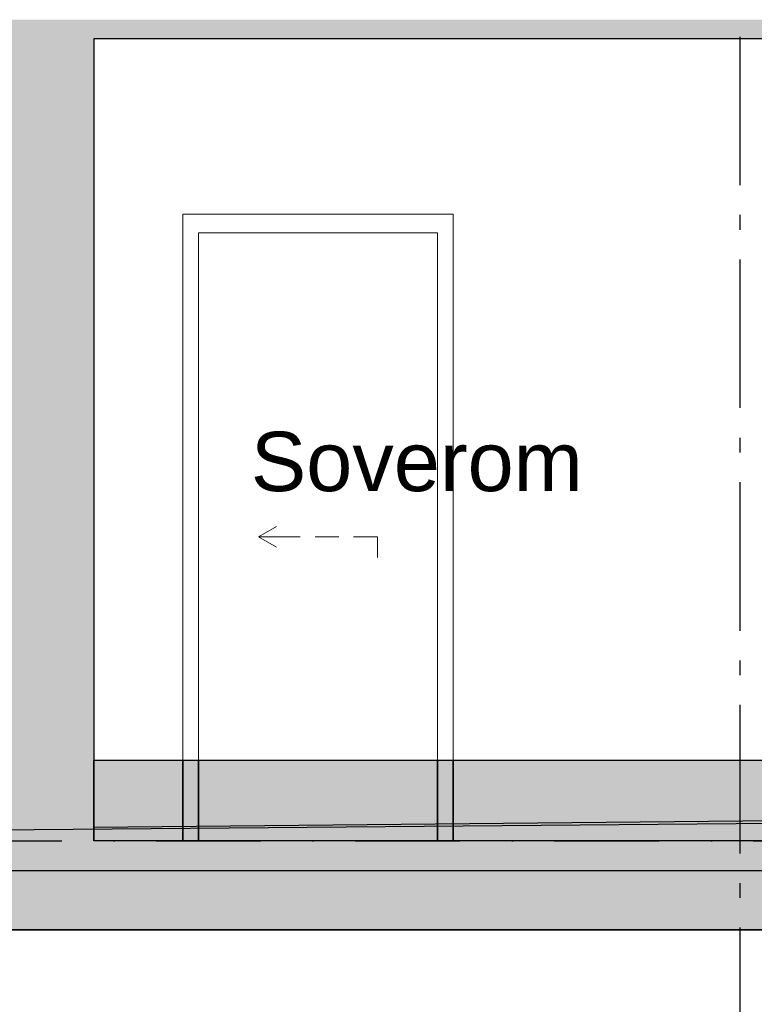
# Model space of a CAD drawing. Header units: millimetres. Extents: x 165469 to 203387225, y -6480348228 to 105421.
# Tile 36 of 67: x 203342012 to 203344487, y -6480310657 to -6480307341. Entities that reach past the tile are written whole.
import ezdxf
from ezdxf.enums import TextEntityAlignment as Align

# ---------------------------------------------------------------- set-up
doc = ezdxf.new("R2010")
doc.units = ezdxf.units.MM
doc.header["$LTSCALE"] = 0.5
doc.header["$MEASUREMENT"] = 0
for name, pattern in [('Akselinje', [1500, 1000, -200, 100, -200]), ('PLINE', [0]), ('Prikk & stiplet', [1340.555525, 705.555534, -352.777767, 0, -282.222223])]:
    doc.linetypes.add(name, pattern=pattern)
doc.layers.add('234- Vinduer_ dører_ porter(Nye konstruksjoner)', color=7, linetype='Continuous', lineweight=0)
doc.layers.add('244- Vinduer_ dører_ foldevegger(Nye konstruksjoner)', color=7, linetype='Continuous', lineweight=0)
for name, color, linetype in [('24-- Innervegger (Skravur)(Nye konstruksjoner)', 7, 'Continuous'), ('24-- Innervegger(Nye konstruksjoner)', 7, 'Continuous'), ('25-- Dekker (Skravur)(Nye konstruksjoner)', 7, 'Continuous'), ('25-- Dekker(Nye konstruksjoner)', 7, 'Continuous'), ('265- Gesimser_ takrenner og nedløp(Nye konstruksjoner)', 7, 'Continuous'), ('711--_E__ Eksisterende terreng(Nye konstruksjoner)', 7, 'Continuous'), ('82-- Modullinjer(Nye konstruksjoner)', 7, 'Continuous'), ('832- Tekst bygning(Nye konstruksjoner)', 7, 'Continuous'), ('842-M___1_100 Målsetting bygning(Nye konstruksjoner)', 7, 'Continuous'), ('878- Annen overflate_visuell informasjon (Skravur)(Nye konstruksjoner)', 7, 'Continuous')]:
    doc.layers.add(name, color=color, linetype=linetype)
doc.styles.add('GENERATED_STYLE_1', font='arial.ttf')
doc.styles.add('GENERATED_STYLE_2', font='arial.ttf')
doc.dimstyles.new('GENERATED_STYLE__1', dxfattribs={"dimtxt": 200, "dimasz": 95, "dimexe": 0.18, "dimexo": 1000, "dimgap": 0, "dimtad": 1, "dimdec": 0, "dimzin": 0, "dimdsep": 46, "dimtxsty": 'GENERATED_STYLE_1', "dimblk": 'ARROWHEAD_6', "dimblk1": 'ARROWHEAD_6', "dimblk2": 'ARROWHEAD_6', "dimcen": 0.09, "dimclrd": 256, "dimclre": 256, "dimclrt": 256, "dimadec": 1, "dimazin": 0, "dimtfac": 1, "dimtdec": 4, "dimtmove": 0, "dimatfit": 3, "dimfxl": 1, "dimtolj": 1, "dimtzin": 0, "dimarcsym": 0})

# ---------------------------------------------------------------- blocks, each defined once
blk = doc.blocks.new('Standard grid marker[10]_6', base_point=(203344437.5, -6480291448.8))
at = {"layer": '82-- Modullinjer(Nye konstruksjoner)', "linetype": 'Akselinje'}
blk.add_line((203344437.5, -6480291648.8), (203344437.5, -6480311206.2), dxfattribs=at)
at = {"layer": '82-- Modullinjer(Nye konstruksjoner)', "style": 'GENERATED_STYLE_2'}
for tag, p in [('AC_MarkerText_1_0', (203344437.5, -6480290773.8)), ('AC_MarkerText_1_1', (203344437.5, -6480311731.3))]:
    blk.add_attdef(tag, text='', height=350, rotation=360, dxfattribs=at).set_placement(p, align=Align.TOP_CENTER)
blk = doc.blocks.new('*D90', base_point=(197185008.2, -6480347906.2))
at = {"layer": '842-M___1_100 Målsetting bygning(Nye konstruksjoner)', "linetype": 'PLINE'}
for p, q in [((203345097.6, -6480306906.2), (203345097.6, -6480306831.2)), ((203345147.6, -6480306956.2), (203345047.6, -6480306856.2)), ((203345191.4, -6480306906.2), (203344997.6, -6480306906.2)), ((203345097.6, -6480310106.2), (203345097.6, -6480306906.2)), ((203345047.6, -6480310056.2), (203345147.6, -6480310156.2)), ((203345191.4, -6480310106.2), (203344997.6, -6480310106.2)), ((203345097.6, -6480310181.2), (203345097.6, -6480310106.2))]:
    blk.add_line(p, q, dxfattribs=at)
at = {"layer": '842-M___1_100 Målsetting bygning(Nye konstruksjoner)', "insert": (203345057.6, -6480308849.4), "char_height": 200, "attachment_point": 7, "rotation": 90, "style": 'GENERATED_STYLE_1'}
blk.add_mtext('\\A1;{\\pql;\\fArial|b0|i0|c0|p0;\\W1.000000;3\xa0200}', dxfattribs=at)
blk = doc.blocks.new('ARROWHEAD_6')
at = {"linetype": 'Continuous'}
for p, q in [((-0.5, -0.5), (0.5, 0.5)), ((0, 0), (-1, 0))]:
    blk.add_line(p, q, dxfattribs=at)
blk = doc.blocks.new('*D97', base_point=(197185008.2, -6480347906.2))
at = {"layer": '842-M___1_100 Målsetting bygning(Nye konstruksjoner)', "linetype": 'PLINE'}
for p, q in [((203344797.6, -6480307406.2), (203344797.6, -6480307331.2)), ((203344847.6, -6480307456.2), (203344747.6, -6480307356.2)), ((203344891.4, -6480307406.2), (203344697.6, -6480307406.2)), ((203344797.6, -6480310106.2), (203344797.6, -6480307406.2)), ((203344747.6, -6480310056.2), (203344847.6, -6480310156.2)), ((203344897.6, -6480310106.2), (203344703.9, -6480310106.2)), ((203344797.6, -6480310181.2), (203344797.6, -6480310106.2))]:
    blk.add_line(p, q, dxfattribs=at)
at = {"layer": '842-M___1_100 Målsetting bygning(Nye konstruksjoner)', "insert": (203344757.6, -6480309099.4), "char_height": 200, "attachment_point": 7, "rotation": 90, "style": 'GENERATED_STYLE_1'}
blk.add_mtext('\\A1;{\\pql;\\fArial|b0|i0|c0|p0;\\W1.000000;2\xa0700}', dxfattribs=at)
blk = doc.blocks.new('*D98', base_point=(197185008.2, -6480347906.2))
at = {"layer": '842-M___1_100 Målsetting bygning(Nye konstruksjoner)', "linetype": 'PLINE'}
for p, q in [((203339861.6, -6480307406.2), (203339861.6, -6480307331.2)), ((203339911.6, -6480307456.2), (203339811.6, -6480307356.2)), ((203339961.6, -6480307406.2), (203339767.8, -6480307406.2)), ((203339861.6, -6480310106.2), (203339861.6, -6480307406.2)), ((203339811.6, -6480310056.2), (203339911.6, -6480310156.2)), ((203339961.6, -6480310106.2), (203339767.8, -6480310106.2)), ((203339861.6, -6480310181.2), (203339861.6, -6480310106.2))]:
    blk.add_line(p, q, dxfattribs=at)
at = {"layer": '842-M___1_100 Målsetting bygning(Nye konstruksjoner)', "insert": (203339821.6, -6480309099.4), "char_height": 200, "attachment_point": 7, "rotation": 90, "style": 'GENERATED_STYLE_1'}
blk.add_mtext('\\A1;{\\pql;\\fArial|b0|i0|c0|p0;\\W1.000000;2\xa0700}', dxfattribs=at)
blk = doc.blocks.new('*D99', base_point=(197185008.2, -6480347906.2))
at = {"layer": '842-M___1_100 Målsetting bygning(Nye konstruksjoner)', "linetype": 'PLINE'}
for p, q in [((203336498.4, -6480307406.2), (203336498.4, -6480307331.2)), ((203336548.4, -6480307456.2), (203336448.4, -6480307356.2)), ((203336598.4, -6480307406.2), (203336404.7, -6480307406.2)), ((203336498.4, -6480310106.2), (203336498.4, -6480307406.2)), ((203336448.4, -6480310056.2), (203336548.4, -6480310156.2)), ((203336598.4, -6480310106.2), (203336404.7, -6480310106.2)), ((203336498.4, -6480310181.2), (203336498.4, -6480310106.2))]:
    blk.add_line(p, q, dxfattribs=at)
at = {"layer": '842-M___1_100 Målsetting bygning(Nye konstruksjoner)', "insert": (203336458.4, -6480309099.4), "char_height": 200, "attachment_point": 7, "rotation": 90, "style": 'GENERATED_STYLE_1'}
blk.add_mtext('\\A1;{\\pql;\\fArial|b0|i0|c0|p0;\\W1.000000;2\xa0700}', dxfattribs=at)
blk = doc.blocks.new('*D107', base_point=(197185008.2, -6480347906.2))
at = {"layer": '842-M___1_100 Målsetting bygning(Nye konstruksjoner)', "linetype": 'PLINE'}
for p, q in [((203348570.5, -6480299741.7), (203348570.5, -6480299666.7)), ((203348620.5, -6480299791.7), (203348520.5, -6480299691.7)), ((203348664.2, -6480299741.7), (203348470.5, -6480299741.7)), ((203348570.5, -6480310106.2), (203348570.5, -6480299741.7)), ((203348520.5, -6480310056.2), (203348620.5, -6480310156.2)), ((203348664.2, -6480310106.2), (203348470.5, -6480310106.2)), ((203348570.5, -6480310181.2), (203348570.5, -6480310106.2))]:
    blk.add_line(p, q, dxfattribs=at)
at = {"layer": '842-M___1_100 Målsetting bygning(Nye konstruksjoner)', "insert": (203348530.5, -6480305305.3), "char_height": 200, "attachment_point": 7, "rotation": 90, "style": 'GENERATED_STYLE_1'}
blk.add_mtext('\\A1;{\\pql;\\fArial|b0|i0|c0|p0;\\W1.000000;10390}', dxfattribs=at)

msp = doc.modelspace()

# ---------------------------------------------------------------- hatches: boundary and pattern name
at = {"layer": '24-- Innervegger (Skravur)(Nye konstruksjoner)', "linetype": 'Continuous'}
for points in [[(203342112.1, -6480307406.2), (203341912.1, -6480307406.2), (203341912.1, -6480310106.3), (203342112.1, -6480310106.3)], [(203342262.1, -6480307406.2), (203342112.1, -6480307406.2), (203342112.1, -6480310106.3), (203342262.1, -6480310106.3)]]:
    msp.add_hatch(color=256, dxfattribs=at).paths.add_polyline_path(points)
at = {"layer": '25-- Dekker (Skravur)(Nye konstruksjoner)', "linetype": 'Continuous'}
for points in [[(203335950.5, -6480307341.3), (203335950.5, -6480307406.2), (203345524.5, -6480307406.2), (203345524.5, -6480307341.3)], [(203335841.5, -6480310206.3), (203345633.5, -6480310206.3), (203345633.5, -6480310106.3), (203335841.5, -6480310106.3)], [(203335950.5, -6480310206.3), (203335950.5, -6480310406.3), (203345524.5, -6480310406.3), (203345524.5, -6480310206.3)]]:
    msp.add_hatch(color=256, dxfattribs=at).paths.add_polyline_path(points)
at = {"layer": '878- Annen overflate_visuell informasjon (Skravur)(Nye konstruksjoner)', "linetype": 'Continuous'}
for points in [[(203342262.1, -6480309834.6), (203342562.1, -6480309834.6), (203342562.1, -6480310106.3), (203342262.1, -6480310106.3)], [(203342562.1, -6480309834.6), (203342615.1, -6480309834.6), (203342615.1, -6480310106.3), (203342562.1, -6480310106.3)], [(203342615.1, -6480309834.6), (203343419.1, -6480309834.6), (203343419.1, -6480310106.3), (203342615.1, -6480310106.3)], [(203343419.1, -6480309834.6), (203343472.1, -6480309834.6), (203343472.1, -6480310106.3), (203343419.1, -6480310106.3)], [(203343472.1, -6480309834.6), (203345524.5, -6480309834.6), (203345524.5, -6480310106.3), (203343472.1, -6480310106.3)]]:
    msp.add_hatch(color=256, dxfattribs=at).paths.add_polyline_path(points)

# ---------------------------------------------------------------- linework, layer by layer
at = {"linetype": 'Prikk & stiplet'}
msp.add_line((203325712.6, -6480310106.3), (203350370.5, -6480310106.3), dxfattribs=at)
at = {"layer": '234- Vinduer_ dører_ porter(Nye konstruksjoner)', "linetype": 'PLINE'}
for p, q in [((203342817.1, -6480309082.8), (203342877.8, -6480309047.8)), ((203342897.1, -6480309082.8), (203342817.1, -6480309082.8)), ((203342817.1, -6480309082.8), (203342877.8, -6480309117.8)), ((203342957.1, -6480309082.8), (203342897.1, -6480309082.8)), ((203343087.1, -6480309082.8), (203343007.1, -6480309082.8)), ((203343217.1, -6480309082.8), (203343137.1, -6480309082.8)), ((203343217.1, -6480309082.8), (203343217.1, -6480309152.8))]:
    msp.add_line(p, q, dxfattribs=at)
at = {"layer": '24-- Innervegger(Nye konstruksjoner)', "linetype": 'PLINE'}
msp.add_line((203342262.1, -6480307406.2), (203342262.1, -6480310106.3), dxfattribs=at)
at = {"layer": '244- Vinduer_ dører_ foldevegger(Nye konstruksjoner)', "linetype": 'PLINE'}
for p, q in [((203342562.1, -6480308059.2), (203342562.1, -6480307996.2)), ((203342562.1, -6480307996.2), (203343472.1, -6480307996.2)), ((203343472.1, -6480307996.2), (203343472.1, -6480308059.2)), ((203342562.1, -6480310058.6), (203342562.1, -6480308059.2)), ((203342615.1, -6480308059.2), (203342615.1, -6480310058.1)), ((203343419.1, -6480308059.2), (203342615.1, -6480308059.2)), ((203343419.1, -6480310050.4), (203343419.1, -6480308059.2)), ((203343472.1, -6480308059.2), (203343472.1, -6480310049.9)), ((203343419.1, -6480310106.3), (203343419.1, -6480310081.6)), ((203343472.1, -6480310080.8), (203343472.1, -6480310106.3)), ((203342562.1, -6480310106.3), (203342562.1, -6480310093.8)), ((203342615.1, -6480310093), (203342615.1, -6480310106.3))]:
    msp.add_line(p, q, dxfattribs=at)
at = {"layer": '25-- Dekker(Nye konstruksjoner)', "linetype": 'PLINE'}
for p, q in [((203345524.5, -6480307406.2), (203342262.1, -6480307406.2)), ((203345524.5, -6480310106.3), (203342262.1, -6480310106.3)), ((203345524.5, -6480310406.3), (203335950.5, -6480310406.3))]:
    msp.add_line(p, q, dxfattribs=at)
at = {"layer": '265- Gesimser_ takrenner og nedløp(Nye konstruksjoner)', "linetype": 'PLINE'}
for p, q in [((203335948.8, -6480310206.3), (203345526.2, -6480310206.3)), ((203335948.8, -6480310406.3), (203345526.2, -6480310406.3))]:
    msp.add_line(p, q, dxfattribs=at)
at = {"layer": '711--_E__ Eksisterende terreng(Nye konstruksjoner)', "linetype": 'PLINE'}
msp.add_line((203345524.5, -6480310030.5), (203342262.1, -6480310061.4), dxfattribs=at)
at = {"layer": '711--_E__ Eksisterende terreng(Nye konstruksjoner)', "linetype": 'PLINE', "flags": 128}
msp.add_lwpolyline([(203334237.8, -6480309882.6), (203334464.9, -6480309865), (203337291.7, -6480310086.2), (203337495.8, -6480310104.8), (203337530.4, -6480310105.9), (203337549.3, -6480310106.2), (203337555.1, -6480310106.1), (203337577.5, -6480310106.3), (203337595, -6480310106.3), (203345870.5, -6480310036.1)], dxfattribs=at)
at = {"layer": '878- Annen overflate_visuell informasjon (Skravur)(Nye konstruksjoner)', "linetype": 'PLINE', "flags": 128}
for points in [[(203342262.1, -6480309834.6), (203342562.1, -6480309834.6), (203342562.1, -6480310106.3), (203342262.1, -6480310106.3)], [(203342562.1, -6480309834.6), (203342615.1, -6480309834.6), (203342615.1, -6480310106.3), (203342562.1, -6480310106.3)], [(203342615.1, -6480309834.6), (203343419.1, -6480309834.6), (203343419.1, -6480310106.3), (203342615.1, -6480310106.3)], [(203343419.1, -6480309834.6), (203343472.1, -6480309834.6), (203343472.1, -6480310106.3), (203343419.1, -6480310106.3)], [(203343472.1, -6480309834.6), (203345524.5, -6480309834.6), (203345524.5, -6480310106.3), (203343472.1, -6480310106.3)]]:
    msp.add_lwpolyline(points, close=True, dxfattribs=at)

# ---------------------------------------------------------------- block references
at = {"layer": '82-- Modullinjer(Nye konstruksjoner)', "linetype": 'PLINE'}
msp.add_blockref('Standard grid marker[10]_6', (203344437.5, -6480291448.8), dxfattribs=at)

# ---------------------------------------------------------------- texts
at = {"layer": '832- Tekst bygning(Nye konstruksjoner)', "linetype": 'Continuous', "insert": (203342791, -6480308728.9), "char_height": 200, "attachment_point": 1, "style": 'GENERATED_STYLE_1'}
msp.add_mtext('\\A1;{\\pql;\\fArial|b0|i0|c0|p0;\\W1.000000;Soverom}', dxfattribs=at)

# ---------------------------------------------------------------- dimensions: what is measured, and where the dimension line sits
at = {"layer": '842-M___1_100 Målsetting bygning(Nye konstruksjoner)', "linetype": 'Continuous'}
dim = msp.add_linear_dim(base=(203348570.5, -6480299741.7), p1=(203347970.5, -6480310106.3), p2=(203337987.5, -6480299741.7), angle=90, text='10390', dimstyle='GENERATED_STYLE__1', dxfattribs=at)
dim.commit()
dim.dimension.update_dxf_attribs({"geometry": '*D107', "text_midpoint": (203348430.5, -6480304924.8), "dimtype": 160, "text_rotation": 90})
for base, p1, p2, picture, middle in [((203345097.6, -6480306906.2), (203342262.1, -6480310106.3), (203342262.1, -6480306906.2), '*D90', (203344957.6, -6480308506.4)), ((203336498.4, -6480307406.2), (203345537.5, -6480310106.3), (203342262.1, -6480307406.2), '*D99', (203336358.4, -6480308756.4)), ((203339861.6, -6480307406.2), (203345537.5, -6480310106.3), (203342262.1, -6480307406.2), '*D98', (203339721.6, -6480308756.4)), ((203344797.6, -6480307406.2), (203345537.5, -6480310106.3), (203342262.1, -6480307406.2), '*D97', (203344657.6, -6480308756.4))]:
    dim = msp.add_linear_dim(base=base, p1=p1, p2=p2, angle=90, dimstyle='GENERATED_STYLE__1', dxfattribs=at)
    dim.commit()
    dim.dimension.update_dxf_attribs({"geometry": picture, "text_midpoint": middle, "dimtype": 160, "text_rotation": 90})

doc.saveas('drawing.dxf')
